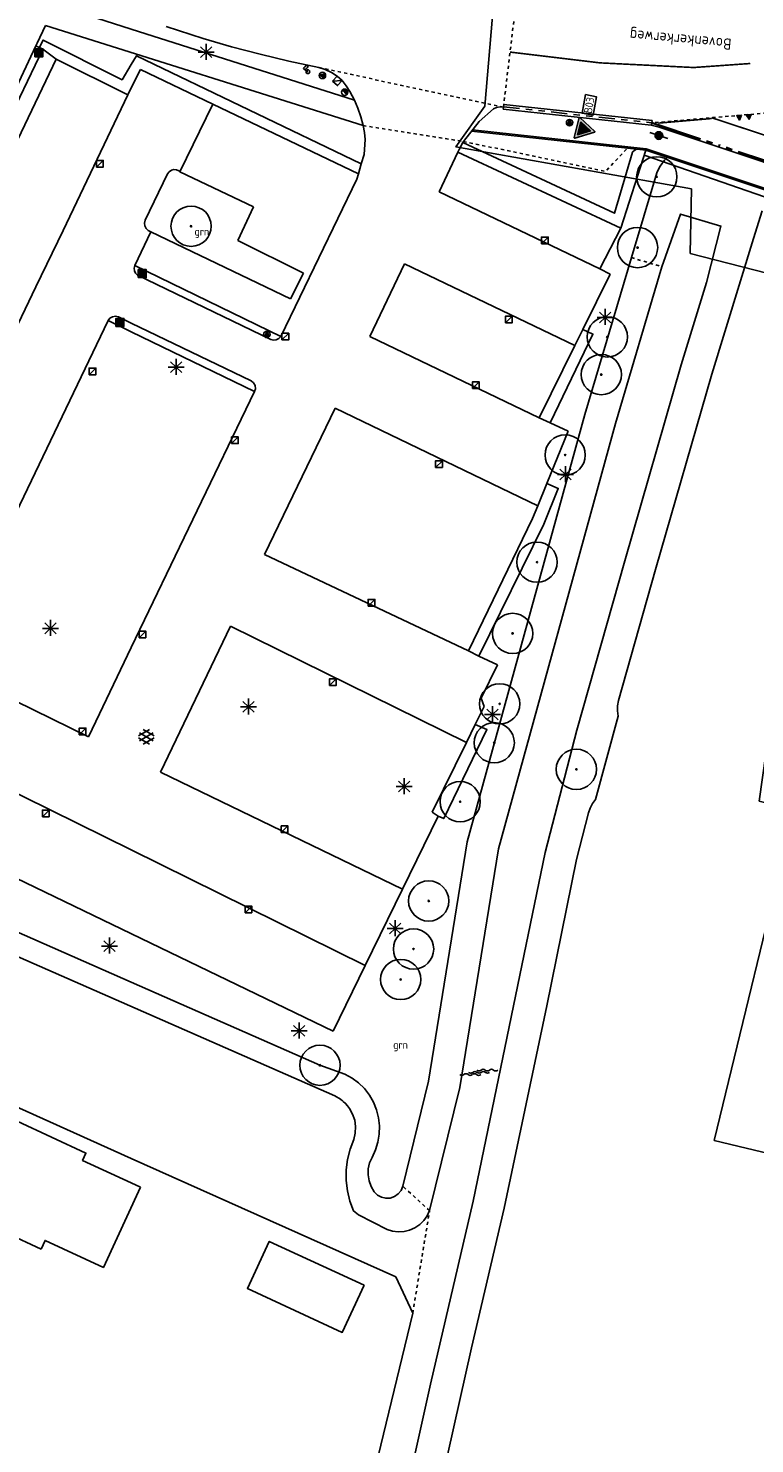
# Model space of a CAD drawing. Header units: metres. Extents: x 116958 to 118326, y 475500 to 477904.
# Tile 124 of 256: x 117494 to 117539, y 476666 to 476755. Entities that reach past the tile are written whole.
import ezdxf

# ---------------------------------------------------------------- set-up
doc = ezdxf.new("R2010")
doc.units = ezdxf.units.M
doc.header["$LTSCALE"] = 0.2
for name, pattern in [('200-03-27', [15, 1.5, -13.5]), ('200-1-1', [10, 5, -5]), ('MATGRENS', [2, 1, -1]), ('VH-RIJWIELPADBAND_410X225', [28, 16, -2, 2, -2, 0, -2, 2, -2]), ('VH-TROTTOIRBAND_130-150', [15, 5, -2, 2, -2, 2, -2])]:
    doc.linetypes.add(name, pattern=pattern)
doc.layers.get('0').update_dxf_attribs({"color": 6})
for name, color, linetype in [('B-WE-GR-BOOM-G', 252, 'Continuous'), ('B-WE-GR-GROENVOORZIENING-GV', 252, 'Continuous'), ('B-WE-GR-HAAG-GV', 252, 'Continuous'), ('B-WE-GW-WATERGANG_INSTEEK-G', 252, 'Continuous'), ('B-WE-GW-WATERGANG_WATERLIJN-G', 252, 'Continuous'), ('B-WE-IE-MEUBILAIR_WEGMEUBILAIR_LICHTMAST-G', 252, 'Continuous'), ('B-WE-IE-MEUBILAIR_WEGMEUBILAIR_PAAL-G', 252, 'Continuous'), ('B-WE-IE-MEUBILAIR_WEGMEUBILAIR_VERKEERSBORD-PAAL', 252, 'Continuous'), ('B-WE-IE-MEUBILAIR_WEGMEUBILAIR_VERKEERSLICHT-G', 252, 'Continuous'), ('B-WE-IE-MEUBILAIR_WEGMEUBILAIR_VLAGGENMAST-G', 252, 'Continuous'), ('B-WE-KW-KUNSTWERK_WALBESCHERMING-GV', 252, 'Continuous'), ('B-WE-OG-BEBOUWING-GV', 252, 'Continuous'), ('B-WE-OG-STRAATNAAM-T35', 3, 'Continuous'), ('B-WE-RI-HWA_KOLK_TROTTOIRKOLK-G', 252, 'Continuous'), ('B-WE-VH-MATERIAALGRENS-G', 252, 'MATGRENS'), ('B-WE-VH-VERHARDING_ASFALT-GV', 252, 'Continuous'), ('N-WE-IE-MEUBILAIR_WEGMEUBILAIR_LICHTMAST-G', 2, 'Continuous'), ('N-WE-IE-MEUBILAIR_WEGMEUBILAIR_VERKEERSBORD-G', 7, 'Continuous'), ('N-WE-IE-MEUBILAIR_WEGMEUBILAIR_VERKEERSBORD-PAAL', 2, 'Continuous'), ('N-WE-VH-GOOT_TEGEL-150', 251, 'Continuous'), ('N-WE-VH-KANTOPSLUITING_ACHTERKANTBAND-G', 251, 'Continuous'), ('N-WE-VH-KANTOPSLUITING_OPSLUITBAND_80X200-G', 251, 'Continuous'), ('N-WE-VH-KANTOPSLUITING_TROTTOIRBAND_130 150-G', 251, 'VH-TROTTOIRBAND_130-150'), ('N-WE-VH-MATERIAALGRENS-G', 251, 'MATGRENS'), ('N-WE-VW-MARKERING_DWARS_DRIEHOEK_3030-G', 1, 'Continuous'), ('N-WE-VW-MARKERING_LANGS_STREEP_030_270_010-G', 1, '200-03-27'), ('N-WE-VW-MARKERING_LANGS_STREEP_100_100_010-G', 1, '200-1-1'), ('X-XX-WERKGRENS-G', 4, 'WERKGRENS')]:
    doc.layers.add(name, color=color, linetype=linetype)
doc.layers.add('N-WE-VH-KANTOPSLUITING_RIJWIELPADBAND_410X250-G', color=251, linetype='VH-RIJWIELPADBAND_410X225', lineweight=35)
doc.styles.get("Standard").update_dxf_attribs({"font": 'isocp.shx'})
doc.linetypes.add('WERKGRENS', pattern='A,5,-2,[100,standaard.shx,S=1,R=0,X=0,Y=0],-2', length=9)

# ---------------------------------------------------------------- blocks, each defined once
blk = doc.blocks.new('CELQ211865')
for p, q in [((-0.5, 0), (0.5, 0)), ((0.354, -0.336), (-0.354, 0.336)), ((0.354, 0.336), (-0.354, -0.336)), ((-0.001, 0.526), (0, -0.474))]:
    blk.add_line(p, q)
blk = doc.blocks.new('CELQ201000')
at = {"flags": 128}
for points in [[(-0.25, -0.25), (-0.25, 0.25), (0.25, 0.25), (0.25, -0.25), (-0.25, -0.25)], [(-0.18, -0.18), (-0.18, 0.18), (0.18, 0.18), (0.18, -0.18), (-0.18, -0.18)], [(-0.11, -0.11), (-0.11, 0.11), (0.11, 0.11), (0.11, -0.11), (-0.11, -0.11)], [(-0.041, -0.041), (-0.041, 0.041), (0.041, 0.041), (0.041, -0.041), (-0.041, -0.041)]]:
    blk.add_lwpolyline(points, dxfattribs=at)
blk = doc.blocks.new('Kvtrot')
blk.add_line((0, -420), (420, 0))
at = {"flags": 128}
blk.add_lwpolyline([(0, -420), (420, -420), (420, 0), (0, 0)], close=True, dxfattribs=at)
blk = doc.blocks.new('BGTGV')
for p, q in [((0.0197, 0.04605), (-0.0497, 0.00595)), ((0.0433, 0.025), (-0.0433, -0.025)), ((0.0433, -0.025), (-0.0433, 0.025)), ((0.04965, 0.006), (-0.01975, 0.04605)), ((0.01965, -0.046), (-0.0494, -0.00615)), ((0.04955, -0.00605), (-0.0197, -0.046))]:
    blk.add_line(p, q)
blk = doc.blocks.new('BGT_GR')
at = {"insert": (0.043, 0.019), "char_height": 0.1, "attachment_point": 5, "line_spacing_factor": 0.8}
blk.add_mtext('{\\C256;grn}', dxfattribs=at)
blk = doc.blocks.new('BGTWT')
for centre, start_param, end_param in [((-0.0242, -0.0577), 5.873058, 6.693313), ((0.0009, 0.0715), 2.731465, 3.55172), ((0.0271, -0.0435), 5.873058, 6.693313), ((0.0283, -0.0577), 5.873058, 6.693313), ((0.0534, 0.0715), 2.731465, 3.55172), ((0.0796, -0.0435), 5.873058, 6.693313), ((0.1059, 0.0715), 2.731465, 3.55172), ((-0.1059, 0.0435), 2.731465, 3.55172), ((-0.0796, -0.0715), 5.873058, 6.693313), ((-0.0534, 0.0435), 2.731465, 3.55172), ((-0.0504, 0.0573), 2.731465, 3.55172), ((-0.0271, -0.0715), 5.873058, 6.693313), ((-0.0009, 0.0435), 2.731465, 3.55172), ((0.0021, 0.0573), 2.731465, 3.55172), ((0.0545, 0.0573), 2.731465, 3.55172)]:
    blk.add_ellipse(centre, major_axis=(0, 0.0627), ratio=0.52488, start_param=start_param, end_param=end_param)
blk = doc.blocks.new('Vb')
blk.add_lwpolyline([(125, -138), (-127, -138), (0, 185), (114, -100), (-71, -100), (0, 100), (56, -60), (-13, -60), (0, -20), (1, 30)])
blk.add_circle((0, 0), 200)
blk = doc.blocks.new('Bestboom')
h = blk.add_hatch(color=256)
h.dxf.hatch_style = 1
h.paths.add_polyline_path([(41, 0, 1), (-41, 0, 1)])
for radius in [1260, 41.1]:
    blk.add_circle((0, 0), radius)
blk = doc.blocks.new('Vri-mast')
at = {"flags": 128}
blk.add_lwpolyline([(0, 330, -0.333333), (150, 330, 0.333333), (300, 330), (300, 180, -0.333333), (150, 180, 0.333333), (0, 180), (0, 330)], format="xyb", dxfattribs=at)
blk.add_lwpolyline([(0, 180), (0, 0)], dxfattribs=at)
blk.add_circle((0, 0), 117)
blk = doc.blocks.new('Betonpaal')
blk.add_hatch(color=256).paths.add_polyline_path([(0, -100, 0.414214), (100, 0, 0.414214), (0, 100)])
blk.add_line((0, 100), (0, -100))
blk.add_circle((0, 0), 100)
blk = doc.blocks.new('Haaitnd')
blk.add_lwpolyline([(500, 0), (0, 0), (250, -500), (500, 0)])
blk.add_solid([(0, 0), (500, 0), (250, -500)])
blk = doc.blocks.new('Symblm')
h = blk.add_hatch(color=256)
edge = h.paths.add_edge_path()
edge.add_arc((0, 0), 241, 0, 360)
blk.add_line((-590, 0), (590, 0))
blk.add_circle((0, 0), 241)

msp = doc.modelspace()

# ---------------------------------------------------------------- hatches: boundary and pattern name
at = {"layer": 'N-WE-IE-MEUBILAIR_WEGMEUBILAIR_VERKEERSBORD-G'}
h = msp.add_hatch(color=10, dxfattribs=at)
h.paths.add_polyline_path([(117528.109, 476748.758), (117527.916, 476747.942), (117528.719, 476748.183)], flags=16)
edge = h.paths.add_edge_path()
edge.add_line((117527.748, 476747.726), (117528.978, 476748.096))
edge.add_arc((117528.969, 476748.124), 0.0297, -73.28343, 46.71657)
edge.add_line((117528.99, 476748.146), (117528.055, 476749.026))
edge.add_arc((117528.034, 476749.005), 0.0297, 46.71657, 166.71657)
edge.add_line((117528.006, 476749.011), (117527.71, 476747.761))
edge.add_arc((117527.739, 476747.755), 0.0297, 166.71657, 286.71657)
h = msp.add_hatch(color=255, dxfattribs=at)
h.paths.add_polyline_path([(117528.719, 476748.183), (117528.109, 476748.758), (117527.916, 476747.942)])
h.paths.add_polyline_path([(117528.049, 476748.292), (117528.152, 476748.317), (117528.071, 476748.385), (117528.303, 476748.33), (117528.33, 476748.443), (117528.383, 476748.431), (117528.356, 476748.318), (117528.52, 476748.279), (117528.601, 476748.211), (117528.499, 476748.186), (117528.334, 476748.225), (117528.308, 476748.111), (117528.254, 476748.124), (117528.281, 476748.237)], flags=16)
msp.add_hatch(color=250, dxfattribs=at).paths.add_polyline_path([(117528.308, 476748.111), (117528.334, 476748.225), (117528.499, 476748.186), (117528.601, 476748.211), (117528.52, 476748.279), (117528.356, 476748.318), (117528.383, 476748.431), (117528.33, 476748.443), (117528.303, 476748.33), (117528.071, 476748.385), (117528.152, 476748.317), (117528.049, 476748.292), (117528.281, 476748.237), (117528.254, 476748.124)])

# ---------------------------------------------------------------- linework, layer by layer
at = {"layer": 'B-WE-GR-GROENVOORZIENING-GV', "flags": 128}
for points in [[(117495.305, 476752.664), (117494.46, 476753.289)], [(117532.189, 476746.982), (117530.61, 476742.093)], [(117526.196, 476729.911), (117528.87, 476735.468), (117528.248, 476735.761)], [(117521.744, 476715.32), (117525.803, 476723.576), (117526.71, 476725.806), (117525.989, 476726.118)], [(117519.204, 476705.303), (117519.542, 476705.145), (117522.246, 476710.715), (117521.518, 476711.041)]]:
    msp.add_lwpolyline(points, dxfattribs=at)
at = {"layer": 'B-WE-GR-HAAG-GV', "flags": 128}
for points in [[(117500, 476752.345), (117499.422, 476751.382), (117494.477, 476753.865), (117494.212, 476753.344)], [(117514.386, 476746.121), (117500.327, 476752.89), (117500, 476752.345)], [(117520.747, 476747.466), (117530.221, 476743.028), (117531.348, 476746.86), (117531.351, 476746.869), (117531.593, 476747.035)]]:
    msp.add_lwpolyline(points, dxfattribs=at)
at = {"layer": 'B-WE-GW-WATERGANG_INSTEEK-G'}
msp.add_line((117538.919, 476741.447), (117539.453, 476743.181), dxfattribs=at)
at = {"layer": 'B-WE-GW-WATERGANG_INSTEEK-G', "flags": 128}
for points in [[(117533.552, 476746.551), (117533.357, 476746.357), (117533.078, 476745.975), (117533.022, 476745.864), (117532.863, 476745.553), (117531.286, 476740.255)], [(117509.928, 476626.375), (117516.078, 476649.74), (117518.574, 476659.907), (117519.071, 476662.136), (117521.275, 476672.029), (117523.332, 476680.777), (117525.981, 476693.439), (117527.838, 476702.577), (117528.6, 476705.513), (117528.702, 476705.807), (117528.848, 476706.083), (117529.035, 476706.332), (117530.447, 476711.561), (117530.404, 476711.884), (117530.414, 476712.21), (117530.476, 476712.53), (117532.793, 476720.731), (117536.309, 476732.964), (117538.919, 476741.447)], [(117531.286, 476740.255), (117528.361, 476730.425), (117521.016, 476703.684), (117518.589, 476688.71), (117516.976, 476682.144)], [(117500, 476694.908), (117466.431, 476709.696), (117466.014, 476709.739), (117465.596, 476709.712), (117465.188, 476709.618), (117464.802, 476709.457), (117464.446, 476709.235), (117464.133, 476708.958), (117463.869, 476708.632), (117463.662, 476708.268), (117463.078, 476706.96), (117462.938, 476706.735), (117462.744, 476706.554), (117462.51, 476706.43), (117462.251, 476706.373), (117461.986, 476706.385), (117461.734, 476706.467), (117456.81, 476708.83)], [(117516.976, 476682.144), (117516.871, 476681.882), (117516.696, 476681.661), (117516.467, 476681.497), (117516.201, 476681.403), (117515.92, 476681.387), (117515.645, 476681.451), (117515.399, 476681.588), (117515.201, 476681.789), (117515.005, 476682.115), (117514.874, 476682.472), (117514.813, 476682.848), (117514.824, 476683.228), (117514.908, 476683.599), (117515.06, 476683.948), (117515.278, 476684.412), (117515.43, 476684.901), (117515.513, 476685.406), (117515.527, 476685.918), (117515.471, 476686.427), (117515.345, 476686.924), (117515.153, 476687.398), (117514.897, 476687.842), (117514.584, 476688.247), (117514.217, 476688.605), (117513.806, 476688.91), (117513.356, 476689.155), (117511.8, 476689.71), (117500, 476694.908)]]:
    msp.add_lwpolyline(points, dxfattribs=at)
at = {"layer": 'B-WE-GW-WATERGANG_WATERLIJN-G', "flags": 128}
for points in [[(117533.192, 476739.681), (117534.359, 476742.972), (117536.876, 476742.231), (117535.982, 476738.703), (117534.392, 476733.534), (117530.87, 476721.279), (117527.877, 476710.686), (117525.889, 476703.028), (117521.379, 476681.211), (117518.717, 476669.747), (117516.627, 476660.363), (117514.144, 476650.251), (117507.976, 476626.892)], [(117518.659, 476680.613), (117520.55, 476688.311), (117522.973, 476703.258), (117530.284, 476729.876), (117533.192, 476739.681)], [(117390.052, 476738.606), (117395.473, 476736.211), (117416.458, 476726.859), (117421.642, 476724.372), (117439.946, 476715.592), (117439.859, 476715.411), (117455.232, 476708.036), (117462.515, 476704.543), (117462.781, 476704.459), (117463.06, 476704.451), (117463.33, 476704.521), (117463.57, 476704.662), (117463.762, 476704.864), (117463.861, 476705.037), (117465.033, 476707.659), (117465.175, 476707.875), (117465.366, 476708.049), (117465.595, 476708.171), (117465.846, 476708.232), (117466.105, 476708.23), (117466.355, 476708.163), (117512.733, 476687.791)], [(117500, 476683.885), (117490.851, 476687.984), (117488.493, 476689.606), (117485.802, 476691.009)], [(117512.733, 476687.791), (117513.084, 476687.588)], [(117513.649, 476687.011), (117513.844, 476686.656), (117513.972, 476686.271), (117514.028, 476685.869), (117514.01, 476685.464), (117513.92, 476685.069), (117513.689, 476684.453), (117513.531, 476683.815), (117513.449, 476683.162), (117513.444, 476682.504), (117513.517, 476681.851), (117513.665, 476681.21), (117513.888, 476680.591), (117514.201, 476680.357), (117515.997, 476679.428), (117516.342, 476679.325), (117516.7, 476679.285), (117517.06, 476679.308), (117517.41, 476679.394), (117517.739, 476679.541), (117518.037, 476679.743), (117518.295, 476679.995), (117518.504, 476680.288), (117518.659, 476680.613)], [(117500, 476631.246), (117506.591, 476628.191), (117506.663, 476628.497), (117510.755, 476645.89), (117517.601, 476674.197), (117516.542, 476676.474), (117500, 476683.885)]]:
    msp.add_lwpolyline(points, dxfattribs=at)
at = {"layer": 'B-WE-KW-KUNSTWERK_WALBESCHERMING-GV', "flags": 128}
for points in [[(117419.954, 476721.662), (117420.207, 476722.206), (117443.043, 476711.359), (117450.101, 476708.125), (117481.996, 476692.992), (117485.802, 476691.009), (117488.493, 476689.606), (117490.851, 476687.984), (117500, 476683.885)], [(117500, 476683.885), (117516.542, 476676.474), (117517.601, 476674.197), (117510.755, 476645.89), (117506.663, 476628.497), (117506.591, 476628.191), (117500, 476631.246)]]:
    msp.add_lwpolyline(points, dxfattribs=at)
at = {"layer": 'B-WE-OG-BEBOUWING-GV', "flags": 128}
for points in [[(117536.465, 476685.008), (117540.451, 476684.041), (117540.097, 476682.583), (117550.131, 476680.147), (117550.485, 476681.605), (117554.489, 476680.633), (117561.934, 476711.303), (117540.714, 476716.455), (117539.276, 476706.24), (117541.488, 476705.703), (117536.465, 476685.008)], [(117500, 476682.343), (117496.954, 476683.757), (117497.165, 476684.21), (117488.538, 476688.214), (117485.747, 476682.2), (117494.355, 476678.205)], [(117500.582, 476682.073), (117500, 476682.343)], [(117494.355, 476678.205), (117494.608, 476678.749), (117498.254, 476677.057), (117500.582, 476682.073)], [(117514.559, 476675.939), (117508.627, 476678.692), (117507.259, 476675.744), (117513.191, 476672.991), (117514.559, 476675.939)]]:
    msp.add_lwpolyline(points, dxfattribs=at)
at = {"layer": 'B-WE-VH-MATERIAALGRENS-G'}
msp.add_line((117523.279, 476749.676), (117511.734, 476752.142), dxfattribs=at)
at = {"layer": 'B-WE-VH-MATERIAALGRENS-G', "flags": 128}
for points in [[(117514.499, 476748.515), (117520.773, 476747.526)], [(117531.286, 476740.255), (117533.192, 476739.681)], [(117513.649, 476687.011), (117513.393, 476687.325), (117513.084, 476687.588)], [(117513.084, 476687.588), (117513.393, 476687.325), (117513.649, 476687.011)], [(117518.659, 476680.613), (117516.976, 476682.144)], [(117517.601, 476674.197), (117518.659, 476680.613)]]:
    msp.add_lwpolyline(points, dxfattribs=at)
at = {"layer": 'B-WE-VH-VERHARDING_ASFALT-GV'}
for p, q in [((117495.756, 476755.901), (117500, 476754.552)), ((117494.624, 476754.772), (117494.118, 476753.674)), ((117514.499, 476748.515), (117494.624, 476754.772)), ((117500, 476754.552), (117513.953, 476750.115)), ((117504.494, 476753.96), (117502.176, 476754.717)), ((117494.035, 476753.498), (117489.891, 476744.726)), ((117494.46, 476753.289), (117490.267, 476744.555)), ((117494.118, 476753.674), (117494.035, 476753.498)), ((117494.46, 476753.289), (117494.035, 476753.498)), ((117506.272, 476753.452), (117504.494, 476753.96)), ((117508.061, 476752.984), (117506.272, 476753.452)), ((117491.212, 476744.117), (117495.305, 476752.664)), ((117495.305, 476752.664), (117499.787, 476750.435)), ((117509.86, 476752.556), (117508.061, 476752.984)), ((117511.734, 476752.142), (117509.86, 476752.556)), ((117500, 476750.869), (117500.569, 476752.029)), ((117500.569, 476752.029), (117505.109, 476749.854)), ((117512.136, 476752.021), (117511.734, 476752.142)), ((117512.517, 476751.842), (117512.136, 476752.021)), ((117512.867, 476751.61), (117512.517, 476751.842)), ((117513.18, 476751.33), (117512.867, 476751.61)), ((117499.787, 476750.435), (117500, 476750.869)), ((117513.449, 476751.007), (117513.18, 476751.33)), ((117513.668, 476750.648), (117513.449, 476751.007)), ((117513.953, 476750.115), (117513.668, 476750.648)), ((117499.787, 476750.435), (117495.747, 476741.951)), ((117503.042, 476745.624), (117505.109, 476749.854)), ((117505.109, 476749.854), (117514.202, 476745.497)), ((117513.953, 476750.115), (117514.177, 476749.597)), ((117523.062, 476749.685), (117522.848, 476749.648)), ((117523.279, 476749.676), (117523.062, 476749.685)), ((117514.177, 476749.597), (117514.359, 476749.062)), ((117514.359, 476749.062), (117514.499, 476748.515)), ((117520.773, 476747.526), (117521.762, 476748.775)), ((117522.646, 476749.567), (117521.762, 476748.775)), ((117522.848, 476749.648), (117522.646, 476749.567)), ((117514.577, 476748.081), (117514.499, 476748.515)), ((117514.628, 476747.643), (117514.577, 476748.081)), ((117514.557, 476746.703), (117514.628, 476747.643)), ((117520.517, 476747.023), (117520.424, 476746.846)), ((117520.747, 476747.466), (117520.517, 476747.023)), ((117520.773, 476747.526), (117520.747, 476747.466)), ((117514.202, 476745.497), (117514.386, 476746.121)), ((117514.386, 476746.121), (117514.557, 476746.703)), ((117519.253, 476744.377), (117520.424, 476746.846)), ((117520.424, 476746.846), (117530.61, 476742.093)), ((117502.273, 476745.502), (117500.865, 476742.592)), ((117502.371, 476745.629), (117502.273, 476745.502)), ((117502.505, 476745.718), (117502.371, 476745.629)), ((117502.659, 476745.76), (117502.505, 476745.718)), ((117502.819, 476745.75), (117502.659, 476745.76)), ((117502.968, 476745.691), (117502.819, 476745.75)), ((117503.042, 476745.624), (117502.968, 476745.691)), ((117507.635, 476743.426), (117503.042, 476745.624)), ((117514.202, 476745.497), (117514.105, 476745.168)), ((117514.105, 476745.168), (117509.35, 476735.309)), ((117529.304, 476739.543), (117519.253, 476744.377)), ((117500.865, 476742.592), (117500.83, 476742.416)), ((117506.656, 476741.314), (117507.635, 476743.426)), ((117495.747, 476741.951), (117494.038, 476738.429)), ((117500.216, 476739.761), (117501.224, 476741.872)), ((117500.83, 476742.416), (117500.853, 476742.237)), ((117500.853, 476742.237), (117500.934, 476742.076)), ((117500.934, 476742.076), (117501.062, 476741.95)), ((117501.062, 476741.95), (117501.224, 476741.872)), ((117501.224, 476741.872), (117509.958, 476737.665)), ((117530.61, 476742.093), (117529.304, 476739.543)), ((117510.78, 476739.279), (117506.656, 476741.314)), ((117500.216, 476739.761), (117500.173, 476739.595)), ((117500.173, 476739.595), (117500.191, 476739.424)), ((117500.191, 476739.424), (117500.267, 476739.27)), ((117509.35, 476735.309), (117500.216, 476739.761)), ((117500.267, 476739.27), (117500.391, 476739.152)), ((117500.391, 476739.152), (117508.719, 476735.123)), ((117509.958, 476737.665), (117510.78, 476739.279)), ((117514.914, 476735.31), (117517.082, 476739.854)), ((117517.082, 476739.854), (117527.749, 476734.756)), ((117529.963, 476739.215), (117528.248, 476735.761)), ((117529.304, 476739.543), (117529.963, 476739.215)), ((117494.038, 476738.429), (117485.836, 476721.396)), ((117498.665, 476736.464), (117498.542, 476736.321)), ((117498.831, 476736.555), (117498.665, 476736.464)), ((117499.018, 476736.581), (117498.831, 476736.555)), ((117499.202, 476736.54), (117499.018, 476736.581)), ((117500, 476736.155), (117499.202, 476736.54)), ((117490.328, 476719.171), (117498.542, 476736.321)), ((117498.542, 476736.321), (117500, 476735.613)), ((117507.502, 476732.532), (117500, 476736.155)), ((117500, 476735.613), (117507.71, 476731.867)), ((117528.248, 476735.761), (117527.749, 476734.756)), ((117508.719, 476735.123), (117508.892, 476735.082)), ((117508.892, 476735.082), (117509.068, 476735.102)), ((117509.068, 476735.102), (117509.227, 476735.181)), ((117509.227, 476735.181), (117509.35, 476735.309)), ((117525.504, 476730.233), (117514.914, 476735.31)), ((117527.749, 476734.756), (117525.504, 476730.233)), ((117507.652, 476732.411), (117507.502, 476732.532)), ((117507.744, 476732.243), (117507.652, 476732.411)), ((117507.71, 476731.867), (117507.765, 476732.051)), ((117507.765, 476732.051), (117507.744, 476732.243)), ((117507.71, 476731.867), (117500, 476715.849)), ((117508.339, 476721.679), (117512.748, 476730.823)), ((117512.748, 476730.823), (117525.422, 476724.725)), ((117525.504, 476730.233), (117526.196, 476729.911)), ((117527.32, 476729.389), (117525.989, 476726.118)), ((117526.196, 476729.911), (117527.32, 476729.389)), ((117525.989, 476726.118), (117525.422, 476724.725)), ((117525.422, 476724.725), (117525.095, 476723.922)), ((117525.095, 476723.922), (117521.087, 476715.636)), ((117521.087, 476715.636), (117508.339, 476721.679)), ((117497.312, 476710.263), (117478.33, 476719.595)), ((117471.921, 476717.074), (117500, 476703.185)), ((117501.816, 476708.061), (117506.213, 476717.19)), ((117506.213, 476717.19), (117520.961, 476709.911)), ((117500, 476715.849), (117497.771, 476711.218)), ((117521.087, 476715.636), (117521.744, 476715.32)), ((117521.744, 476715.32), (117522.901, 476714.765)), ((117522.901, 476714.765), (117521.892, 476712.679)), ((117512.628, 476691.851), (117469.75, 476712.522)), ((117521.892, 476712.679), (117522.071, 476712.162)), ((117522.071, 476712.162), (117521.518, 476711.041)), ((117497.771, 476711.218), (117497.312, 476710.263)), ((117521.518, 476711.041), (117520.961, 476709.911)), ((117520.961, 476709.911), (117518.815, 476705.559)), ((117516.966, 476700.725), (117501.816, 476708.061)), ((117518.815, 476705.559), (117519.204, 476705.303)), ((117519.204, 476705.303), (117516.966, 476700.725)), ((117500, 476703.185), (117514.631, 476695.948)), ((117516.966, 476700.725), (117514.631, 476695.948)), ((117514.631, 476695.948), (117512.628, 476691.851))]:
    msp.add_line(p, q, dxfattribs=at)
at = {"layer": 'B-WE-VH-VERHARDING_ASFALT-GV', "flags": 128}
msp.add_lwpolyline([(117563.877, 476735.642), (117532.088, 476746.669)], dxfattribs=at)
at = {"layer": 'N-WE-IE-MEUBILAIR_WEGMEUBILAIR_VERKEERSBORD-G'}
msp.add_lwpolyline([(117528.201, 476749.295), (117528.413, 476750.451), (117529.096, 476750.325), (117528.884, 476749.169)], close=True, dxfattribs=at)
at = {"layer": 'N-WE-IE-MEUBILAIR_WEGMEUBILAIR_VERKEERSBORD-G', "color": 10, "flags": 128}
msp.add_lwpolyline([(117527.748, 476747.726), (117528.978, 476748.096, 0.57735), (117528.99, 476748.146), (117528.055, 476749.026, 0.57735), (117528.006, 476749.011), (117527.71, 476747.761, 0.57735)], format="xyb", close=True, dxfattribs=at)
msp.add_lwpolyline([(117528.109, 476748.758), (117527.916, 476747.942), (117528.719, 476748.183)], close=True, dxfattribs=at)
at = {"layer": 'N-WE-IE-MEUBILAIR_WEGMEUBILAIR_VERKEERSBORD-G', "color": 250}
msp.add_lwpolyline([(117528.601, 476748.211), (117528.52, 476748.279), (117528.356, 476748.318), (117528.383, 476748.431), (117528.33, 476748.443), (117528.303, 476748.33), (117528.071, 476748.385), (117528.071, 476748.385), (117528.152, 476748.317), (117528.049, 476748.292), (117528.049, 476748.292), (117528.281, 476748.237), (117528.254, 476748.124), (117528.308, 476748.111), (117528.334, 476748.225), (117528.499, 476748.186), (117528.601, 476748.211)], dxfattribs=at)
at = {"layer": 'N-WE-VH-GOOT_TEGEL-150'}
msp.add_line((117532.558, 476748.686), (117532.574, 476748.835), dxfattribs=at)
at = {"layer": 'N-WE-VH-GOOT_TEGEL-150', "flags": 128}
for points in [[(117523.279, 476749.676), (117523.296, 476749.825)], [(117523.296, 476749.839), (117532.574, 476748.835)]]:
    msp.add_lwpolyline(points, dxfattribs=at)
at = {"layer": 'N-WE-VH-KANTOPSLUITING_ACHTERKANTBAND-G', "flags": 128}
for points in [[(117523.279, 476749.676), (117523.262, 476749.541)], [(117523.264, 476749.541), (117532.526, 476748.538)], [(117532.573, 476748.68), (117532.526, 476748.538), (117533.01, 476748.408), (117533.048, 476748.522)], [(117533.01, 476748.408), (117571.992, 476735.395)]]:
    msp.add_lwpolyline(points, dxfattribs=at)
msp.add_lwpolyline([(117521.28, 476748.166), (117532.187, 476746.986), (117572.209, 476733.626, -0.33719), (117574.882, 476729.703), (117574.499, 476722.388), (117574.579, 476722.384)], format="xyb", dxfattribs=at)
at = {"layer": 'N-WE-VH-KANTOPSLUITING_OPSLUITBAND_80X200-G', "flags": 128}
msp.add_lwpolyline([(117521.339, 476748.241), (117532.204, 476747.064), (117572.234, 476733.702, -0.33719), (117574.962, 476729.698), (117574.579, 476722.384)], format="xyb", dxfattribs=at)
at = {"layer": 'N-WE-VH-KANTOPSLUITING_RIJWIELPADBAND_410X250-G', "flags": 128}
msp.add_lwpolyline([(117532.558, 476748.686), (117572.504, 476735.351)], dxfattribs=at)
at = {"layer": 'N-WE-VH-KANTOPSLUITING_TROTTOIRBAND_130 150-G', "flags": 128}
msp.add_lwpolyline([(117523.28, 476749.69), (117532.558, 476748.686)], dxfattribs=at)
at = {"layer": 'N-WE-VH-MATERIAALGRENS-G'}
for p, q in [((117523.279, 476749.676), (117524.103, 476756.541)), ((117542.529, 476749.542), (117532.558, 476748.686))]:
    msp.add_line(p, q, dxfattribs=at)
at = {"layer": 'N-WE-VH-MATERIAALGRENS-G', "flags": 128}
msp.add_lwpolyline([(117520.773, 476747.526), (117529.661, 476745.65), (117531.028, 476747.111)], dxfattribs=at)
at = {"layer": 'N-WE-VW-MARKERING_LANGS_STREEP_030_270_010-G', "const_width": 0.1, "flags": 128}
msp.add_lwpolyline([(117581.346, 476735.423), (117575.095, 476737.121), (117556.107, 476743.46), (117551.016, 476744.158), (117536.301, 476749.007)], dxfattribs=at)
at = {"layer": 'N-WE-VW-MARKERING_LANGS_STREEP_100_100_010-G', "const_width": 0.1, "flags": 128}
for points in [[(117538.712, 476752.4), (117535.175, 476752.149), (117529.317, 476752.44), (117523.692, 476753.115)], [(117532.959, 476748.669), (117536.305, 476748.957)]]:
    msp.add_lwpolyline(points, dxfattribs=at)
at = {"layer": 'X-XX-WERKGRENS-G', "flags": 128}
msp.add_lwpolyline([(117645.966, 476862.608), (117634.975, 476865.215), (117637.549, 476876.062), (117633.091, 476878.039), (117638.284, 476901.007, 0.007003), (117641.226, 476914.924), (117644.773, 476932.942, -0.009477), (117648.775, 476951.419), (117682.14, 477092.483), (117684.939, 477091.821), (117690.015, 477113.189), (117687.195, 477113.856), (117696.076, 477151.406), (117682.569, 477154.508), (117677.871, 477156.523), (117675.919, 477151.954), (117677.602, 477151.204), (117617.875, 476891.201, -0.141031), (117612.051, 476885.173), (117608.886, 476872.162), (117616.633, 476870.35), (117594.455, 476775.581), (117591.666, 476762.626), (117557.231, 476770.236), (117535.942, 476756.762), (117522.825, 476758.076), (117522.122, 476749.735), (117520.3, 476747.178), (117535.038, 476744.547), (117534.966, 476740.512), (117573.086, 476730.733), (117571.947, 476714.535), (117565.215, 476668.074), (117554.446, 476619.405), (117549.004, 476617.336), (117546.955, 476605.911), (117551.028, 476605.181), (117550.381, 476598.052), (117540.244, 476553.057), (117535.446, 476554.002), (117533.471, 476545.052), (117547.576, 476541.939), (117533.456, 476476.213), (117526.697, 476477.744), (117522.557, 476461.911), (117516.78, 476459.483), (117507.879, 476463.515), (117505.893, 476459.239), (117469.651, 476476.107), (117445.515, 476423.418), (117445.969, 476417.986), (117435.042, 476418.679), (117428.138, 476420.77), (117425.4, 476412.334), (117423.691, 476405.197), (117410.801, 476410.43), (117409.707, 476407.766), (117426.749, 476399.88), (117460.942, 476387.067), (117495.102, 476379.225), (117493.473, 476372.266), (117476.762, 476376.217), (117474.371, 476365.471), (117490.826, 476361.761), (117489.011, 476354.226), (117492.171, 476353.519), (117480.28, 476305.319), (117481.559, 476284.029), (117447.927, 476135.022), (117473.064, 476129.348), (117488.546, 476194.332), (117500.593, 476245.915), (117521.692, 476335.956), (117536.075, 476396.456), (117539.34, 476409.195), (117544.629, 476407.966), (117544.761, 476408.532), (117545.639, 476412.323), (117546.285, 476414.538), (117547.002, 476416.759), (117547.783, 476418.957), (117548.626, 476421.133), (117549.535, 476423.292), (117550.414, 476425.27), (117552.646, 476424.738), (117556.736, 476433.563), (117554.56, 476434.571), (117556.966, 476439.647), (117557.923, 476441.832), (117558.828, 476444.033), (117559.893, 476446.798), (117553.617, 476449.004), (117553.613, 476449.012, 0.021466), (117555.402, 476455.195), (117565.967, 476498.595), (117570.396, 476517.672), (117575.056, 476516.78), (117577.827, 476530.802), (117583.117, 476555.018), (117595.731, 476619.079), (117602.418, 476639.656), (117617.479, 476703.965), (117625.5, 476736.7), (117655.241, 476731.488), (117659.402, 476732.956), (117666.831, 476731.123), (117669.317, 476741.762), (117666.401, 476742.399, -0.426224), (117663.39, 476747.393), (117663.437, 476747.595), (117644.312, 476752.004, -0.159878), (117642.178, 476753.295), (117640.415, 476755.345, 0.159971), (117634.861, 476758.701), (117632.898, 476759.153), (117633.552, 476762.081), (117631.458, 476762.563), (117637.173, 476786.581), (117628.152, 476788.606), (117645.966, 476862.608)], format="xyb", dxfattribs=at)

# ---------------------------------------------------------------- block references
at = {"layer": 'B-WE-GR-BOOM-G', "xscale": 0.001, "yscale": 0.001, "zscale": 0.001}
for p in [(117532.87, 476745.31), (117503.74, 476742.217), (117531.666, 476740.883), (117529.774, 476735.293), (117529.397, 476732.934), (117527.138, 476727.9), (117525.375, 476721.194), (117523.851, 476716.734), (117523.039, 476712.328), (117522.703, 476709.894), (117527.84, 476708.23), (117520.57, 476706.208), (117518.603, 476699.992), (117517.653, 476696.984), (117516.852, 476695.078), (117511.8, 476689.71)]:
    msp.add_blockref('Bestboom', p, dxfattribs=at)
at = {"layer": 'B-WE-GR-GROENVOORZIENING-GV', "xscale": 5, "yscale": 5, "zscale": 5}
for p in [(117504.198, 476741.712), (117516.625, 476690.819)]:
    msp.add_blockref('BGT_GR', p, dxfattribs=at)
at = {"layer": 'B-WE-GW-WATERGANG_WATERLIJN-G', "xscale": 10, "yscale": 10, "zscale": 10}
msp.add_blockref('BGTWT', (117521.734, 476689.269), dxfattribs=at)
at = {"layer": 'B-WE-IE-MEUBILAIR_WEGMEUBILAIR_LICHTMAST-G'}
for p in [(117504.686, 476753.114), (117529.632, 476736.512), (117502.814, 476733.4), (117527.157, 476726.673), (117494.953, 476717.053), (117507.34, 476712.14), (117522.597, 476711.666), (117517.07, 476707.157), (117516.507, 476698.271), (117498.63, 476697.171), (117510.496, 476691.861)]:
    msp.add_blockref('CELQ211865', p, dxfattribs=at)
at = {"layer": 'B-WE-IE-MEUBILAIR_WEGMEUBILAIR_PAAL-G', "xscale": 0.002, "yscale": 0.002, "zscale": 0.002, "rotation": 39.08879030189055}
msp.add_blockref('Betonpaal', (117513.347, 476750.601), dxfattribs=at)
at = {"layer": 'B-WE-IE-MEUBILAIR_WEGMEUBILAIR_VERKEERSBORD-PAAL', "xscale": 0.001, "yscale": 0.001, "zscale": 0.001, "rotation": 79.49610708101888}
msp.add_blockref('Vb', (117511.956, 476751.653), dxfattribs=at)
at = {"layer": 'B-WE-IE-MEUBILAIR_WEGMEUBILAIR_VERKEERSBORD-PAAL', "xscale": 0.001, "yscale": 0.001, "zscale": 0.001}
msp.add_blockref('Vb', (117508.479, 476735.448), dxfattribs=at)
at = {"layer": 'B-WE-IE-MEUBILAIR_WEGMEUBILAIR_VERKEERSLICHT-G'}
for p in [(117494.218, 476753.077), (117500.682, 476739.252), (117499.292, 476736.196)]:
    msp.add_blockref('CELQ201000', p, dxfattribs=at)
at = {"layer": 'B-WE-IE-MEUBILAIR_WEGMEUBILAIR_VLAGGENMAST-G', "xscale": 0.001, "yscale": 0.001, "zscale": 0.001, "rotation": 58.03209476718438}
msp.add_blockref('Vri-mast', (117511.047, 476751.888), dxfattribs=at)
at = {"layer": 'B-WE-RI-HWA_KOLK_TROTTOIRKOLK-G', "xscale": 0.001, "yscale": 0.001, "zscale": 0.001, "rotation": 318.1319861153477}
msp.add_blockref('Kvtrot', (117512.867, 476751.61), dxfattribs=at)
at = {"layer": 'B-WE-RI-HWA_KOLK_TROTTOIRKOLK-G', "xscale": 0.001, "yscale": 0.001, "zscale": 0.001}
for p in [(117497.826, 476746.336), (117525.656, 476741.541), (117523.402, 476736.588), (117509.425, 476735.523), (117497.361, 476733.338), (117521.341, 476732.473), (117506.273, 476729.034), (117519.036, 476727.545), (117514.813, 476718.86), (117500.485, 476716.879), (117512.404, 476713.897), (117496.745, 476710.816), (117494.437, 476705.678), (117509.38, 476704.689), (117507.114, 476699.671)]:
    msp.add_blockref('Kvtrot', p, dxfattribs=at)
at = {"layer": 'B-WE-VH-VERHARDING_ASFALT-GV', "xscale": 10, "yscale": 10, "zscale": 10}
msp.add_blockref('BGTGV', (117500.942, 476710.263), dxfattribs=at)
at = {"layer": 'N-WE-IE-MEUBILAIR_WEGMEUBILAIR_LICHTMAST-G', "xscale": 0.0009999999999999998, "yscale": 0.0009999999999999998, "zscale": 0.0009999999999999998, "rotation": 161.5400461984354}
msp.add_blockref('Symblm', (117533, 476747.892), dxfattribs=at)
at = {"layer": 'N-WE-IE-MEUBILAIR_WEGMEUBILAIR_VERKEERSBORD-PAAL', "xscale": 0.001, "yscale": 0.001, "zscale": 0.001}
msp.add_blockref('Vb', (117527.414, 476748.698), dxfattribs=at)
at = {"layer": 'N-WE-VW-MARKERING_DWARS_DRIEHOEK_3030-G', "xscale": 0.0005999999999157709, "yscale": 0.0005999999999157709, "zscale": 0.0005999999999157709}
for p, rotation in [((117537.87, 476749.142), 4.909806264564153), ((117538.467, 476749.193), 4.909806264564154)]:
    msp.add_blockref('Haaitnd', p, dxfattribs=dict(at, rotation=rotation))

# ---------------------------------------------------------------- texts
at = {"layer": 'B-WE-OG-STRAATNAAM-T35', "insert": (117537.54, 476753.7), "char_height": 0.7, "attachment_point": 4, "rotation": 174.88572, "line_spacing_factor": 0.8}
msp.add_mtext('{\\C256;Bovenkerkerweg}', dxfattribs=at)
at = {"layer": 'N-WE-IE-MEUBILAIR_WEGMEUBILAIR_VERKEERSBORD-G'}
msp.add_text('B03', height=0.5, rotation=79.56534, dxfattribs=at).set_placement((117528.798, 476749.242))

doc.saveas('drawing.dxf')
